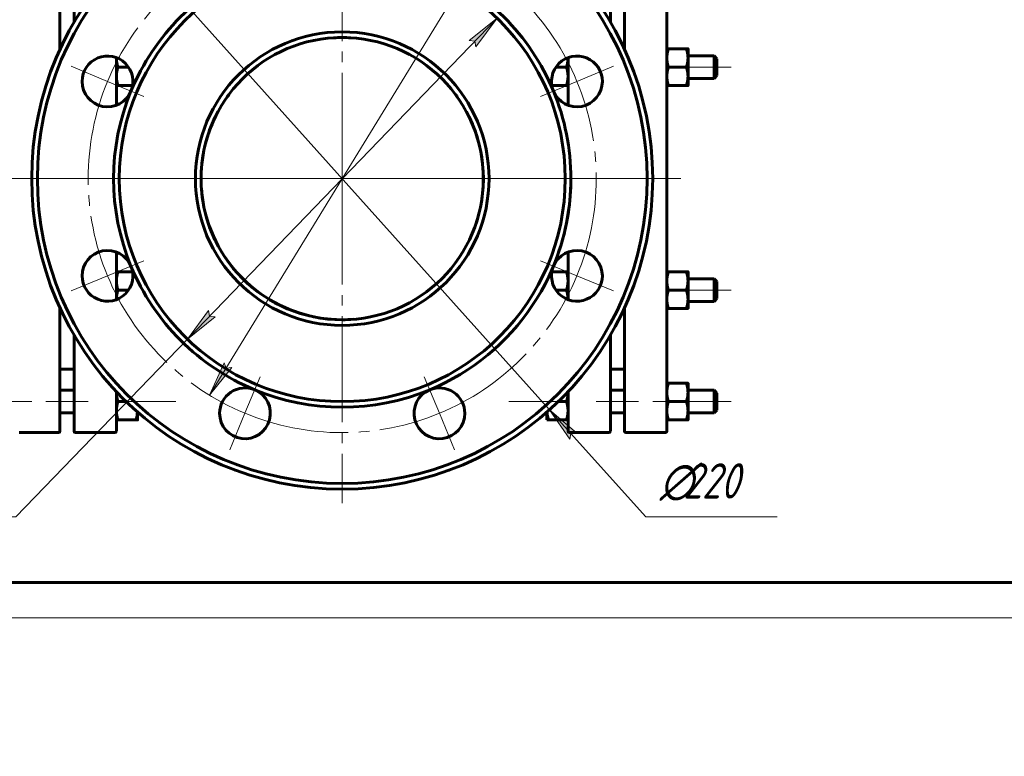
# Model space of a CAD drawing. Header units: millimetres. Extents: x 0 to 420, y -20 to 297.
# Tile 2 of 5: x 70 to 210, y -20 to 85. Entities that reach past the tile are written whole.
import ezdxf

# ---------------------------------------------------------------- set-up
doc = ezdxf.new("R2010")
doc.units = ezdxf.units.MM
for name, pattern in [('K5LT_AXLED', [19.5, 15, -1.5, 1.5, -1.5]), ('K5LT_BASIC', [0]), ('K5LT_THIN', [0])]:
    doc.linetypes.add(name, pattern=pattern)
doc.layers.add('Системный слой', color=7, linetype='Continuous')
doc.layers.add('Системный слой (1)', color=251, linetype='Continuous', true_color=0x6c6c6c)
doc.styles.add('KDIMTEXTSTYLE', font='GOST_AU.SHX', dxfattribs={"width": 0.96, "oblique": 15, "height": 5})
doc.styles.add('KTEXTSTYLE', font='GOST_AU.SHX', dxfattribs={"width": 0.96, "height": 5})
doc.dimstyles.new('KDIMSTYLE (0.40)', dxfattribs={"dimtxt": 5, "dimasz": 1, "dimexe": 2, "dimexo": 0, "dimgap": 1, "dimtad": 1, "dimlfac": 2.5, "dimtxsty": 'KDIMTEXTSTYLE', "dimsah": 1, "dimcen": 0, "dimdle": 1, "dimadec": 0, "dimazin": 0, "dimtfac": 0.667, "dimtmove": 0, "dimatfit": 3, "dimfxl": 1, "dimtvp": 1, "dimtolj": 1, "dimtzin": 0, "dimarcsym": 0})

# ---------------------------------------------------------------- blocks, each defined once
blk = doc.blocks.new('U25')
at = {"layer": 'Системный слой (1)', "linetype": 'K5LT_BASIC', "lineweight": 60}
for p, q in [((148.18, 79.36), (148.18, 79.38)), ((148.18, 79.34), (148.18, 79.36)), ((148.18, 79.33), (148.18, 79.34))]:
    blk.add_line(p, q, dxfattribs=at)
blk = doc.blocks.new('U26')
at = {"layer": 'Системный слой (1)', "linetype": 'K5LT_BASIC', "lineweight": 60}
for p, q in [((162.18, 43.83), (162.18, 43.83)), ((162.18, 43.83), (162.2, 43.83)), ((162.2, 43.83), (162.28, 43.83)), ((162.28, 43.83), (162.41, 43.83))]:
    blk.add_line(p, q, dxfattribs=at)
blk = doc.blocks.new('U27')
at = {"layer": 'Системный слой (1)', "linetype": 'K5LT_BASIC', "lineweight": 60}
for p, q in [((162.18, 75.43), (162.21, 75.43)), ((162.21, 75.43), (162.29, 75.43)), ((162.29, 75.43), (162.41, 75.43))]:
    blk.add_line(p, q, dxfattribs=at)
blk = doc.blocks.new('U28')
at = {"layer": 'Системный слой (1)', "linetype": 'K5LT_BASIC', "lineweight": 60}
for p, q in [((148.18, 45.11), (148.18, 45.13)), ((148.18, 45.1), (148.18, 45.11)), ((148.18, 45.08), (148.18, 45.1))]:
    blk.add_line(p, q, dxfattribs=at)
blk = doc.blocks.new('U31')
at = {"layer": 'Системный слой (1)', "linetype": 'K5LT_BASIC', "lineweight": 60}
for p, q in [((84.18, 45.13), (84.18, 45.11)), ((84.18, 45.11), (84.18, 45.1)), ((84.18, 45.1), (84.18, 45.08))]:
    blk.add_line(p, q, dxfattribs=at)
blk = doc.blocks.new('U32')
at = {"layer": 'Системный слой (1)', "linetype": 'K5LT_BASIC', "lineweight": 60}
for p, q in [((86.95, 28.03), (87.06, 28.42)), ((87.06, 28.42), (87.14, 28.79)), ((87.14, 28.79), (87.17, 29.14))]:
    blk.add_line(p, q, dxfattribs=at)
blk = doc.blocks.new('U33')
at = {"layer": 'Системный слой (1)', "linetype": 'K5LT_BASIC', "lineweight": 60}
for p, q in [((84.18, 32.03), (84.18, 31.99)), ((84.18, 31.99), (84.18, 31.96)), ((84.18, 31.96), (84.18, 31.93))]:
    blk.add_line(p, q, dxfattribs=at)
blk = doc.blocks.new('U34')
at = {"layer": 'Системный слой (1)', "linetype": 'K5LT_BASIC', "lineweight": 60}
for p, q in [((84.18, 79.38), (84.18, 79.36)), ((84.18, 79.36), (84.18, 79.35)), ((84.18, 79.35), (84.18, 79.33))]:
    blk.add_line(p, q, dxfattribs=at)
blk = doc.blocks.new('U35')
at = {"layer": 'Системный слой (1)', "linetype": 'K5LT_BASIC', "lineweight": 60}
for p, q in [((145.18, 29.14), (145.22, 28.79)), ((145.22, 28.79), (145.3, 28.42)), ((145.3, 28.42), (145.41, 28.03))]:
    blk.add_line(p, q, dxfattribs=at)
blk = doc.blocks.new('U36')
at = {"layer": 'Системный слой (1)', "linetype": 'K5LT_BASIC', "lineweight": 60}
for p, q in [((148.18, 31.99), (148.18, 32.03)), ((148.18, 31.96), (148.18, 31.99)), ((148.18, 31.93), (148.18, 31.96))]:
    blk.add_line(p, q, dxfattribs=at)
blk = doc.blocks.new('U37')
at = {"layer": 'Системный слой (1)', "linetype": 'K5LT_BASIC', "lineweight": 60}
for p, q in [((76.18, 98.03), (76.18, 80.56)), ((76.18, 43.9), (76.18, 26.43))]:
    blk.add_line(p, q, dxfattribs=at)
blk = doc.blocks.new('U38')
at = {"layer": 'Системный слой (1)', "linetype": 'K5LT_BASIC', "lineweight": 60}
for p, q in [((98.56, 71.7), (98.28, 71.15)), ((98.01, 70.59), (97.76, 70.02)), ((98.28, 71.15), (98.01, 70.59)), ((96.49, 65.74), (96.3, 64.39)), ((96.3, 64.39), (96.2, 63.04)), ((96.2, 63.04), (96.18, 61.92)), ((96.18, 61.92), (96.19, 61.7)), ((96.19, 61.7), (96.19, 61.67)), ((96.76, 57.45), (97.01, 56.53)), ((97.01, 56.53), (97.3, 55.62)), ((97.3, 55.62), (97.63, 54.74))]:
    blk.add_line(p, q, dxfattribs=at)
blk = doc.blocks.new('U39')
at = {"layer": 'Системный слой (1)', "linetype": 'K5LT_BASIC', "lineweight": 60}
for p, q in [((162.18, 62.23), (162.18, 98.03)), ((162.18, 26.43), (162.18, 62.23))]:
    blk.add_line(p, q, dxfattribs=at)
blk = doc.blocks.new('U40')
at = {"layer": 'Системный слой (1)', "linetype": 'K5LT_BASIC', "lineweight": 60}
for p, q in [((156.18, 98.03), (156.18, 80.56)), ((156.18, 43.9), (156.18, 26.43))]:
    blk.add_line(p, q, dxfattribs=at)
blk = doc.blocks.new('U41')
at = {"layer": 'Системный слой (1)', "linetype": 'K5LT_BASIC', "lineweight": 60}
for p, q in [((78.18, 84.41), (78.18, 98.03)), ((78.18, 26.43), (78.18, 40.05))]:
    blk.add_line(p, q, dxfattribs=at)
blk = doc.blocks.new('U42')
at = {"layer": 'Системный слой (1)', "linetype": 'K5LT_BASIC', "lineweight": 60}
for start, end in [(90, 93.5495), (143.4607, 144.5891), (153.9785, 167.2453), (181.1998, 189.4006), (199.5496, 270)]:
    blk.add_arc((116.18, 62.23), 20, start, end, dxfattribs=at)
blk = doc.blocks.new('U43')
at = {"layer": 'Системный слой (1)', "linetype": 'K5LT_BASIC', "lineweight": 60}
for p, q in [((96.67, 66.64), (96.77, 67.05)), ((96.77, 67.05), (96.87, 67.44)), ((96.87, 67.44), (96.98, 67.83)), ((96.98, 67.83), (96.98, 67.84)), ((96.18, 61.89), (96.18, 61.92)), ((96.18, 61.85), (96.18, 61.89)), ((96.18, 61.81), (96.18, 61.85))]:
    blk.add_line(p, q, dxfattribs=at)
blk = doc.blocks.new('U44')
at = {"layer": 'Системный слой (1)', "linetype": 'K5LT_BASIC', "lineweight": 60}
for p, q in [((133.79, 71.7), (134.07, 71.15)), ((134.07, 71.15), (134.34, 70.58)), ((134.34, 70.58), (134.6, 70.02)), ((135.87, 65.74), (136.06, 64.39)), ((136.06, 64.39), (136.16, 63.04)), ((136.16, 63.04), (136.17, 61.67)), ((135.6, 57.45), (135.35, 56.53)), ((135.35, 56.53), (135.06, 55.62)), ((135.06, 55.62), (134.72, 54.74))]:
    blk.add_line(p, q, dxfattribs=at)
blk = doc.blocks.new('U45')
at = {"layer": 'Системный слой (1)', "linetype": 'K5LT_BASIC', "lineweight": 60}
for p, q in [((84.18, 98.03), (84.18, 92.43)), ((84.18, 79.38), (84.18, 72.63)), ((84.18, 51.82), (84.18, 45.08)), ((84.18, 32.03), (84.18, 26.43))]:
    blk.add_line(p, q, dxfattribs=at)
blk = doc.blocks.new('U46')
at = {"layer": 'Системный слой (1)', "linetype": 'K5LT_BASIC', "lineweight": 60}
for p, q in [((135.91, 58.96), (135.93, 59.06)), ((135.93, 59.06), (135.94, 59.15)), ((135.94, 59.15), (135.95, 59.25))]:
    blk.add_line(p, q, dxfattribs=at)
blk = doc.blocks.new('U47')
at = {"layer": 'Системный слой (1)', "linetype": 'K5LT_BASIC', "lineweight": 60}
for p, q in [((154.18, 84.41), (154.18, 98.03)), ((154.18, 26.43), (154.18, 40.05))]:
    blk.add_line(p, q, dxfattribs=at)
blk = doc.blocks.new('U49')
at = {"layer": 'Системный слой (1)', "linetype": 'K5LT_BASIC', "lineweight": 60}
for start, end in [(86.4505, 90), (35.4109, 36.539), (12.7553, 26.0222)]:
    blk.add_arc((116.18, 62.23), 20, start, end, dxfattribs=at)
blk = doc.blocks.new('U50')
at = {"layer": 'Системный слой (1)', "linetype": 'K5LT_BASIC', "lineweight": 60}
for p, q in [((132.33, 74.03), (132.25, 74.14)), ((132.4, 73.92), (132.33, 74.03)), ((132.48, 73.82), (132.4, 73.92))]:
    blk.add_line(p, q, dxfattribs=at)
blk = doc.blocks.new('U51')
at = {"layer": 'Системный слой (1)', "linetype": 'K5LT_BASIC', "lineweight": 60}
for p, q in [((135.37, 67.87), (135.18, 68.47)), ((135.53, 67.26), (135.37, 67.87)), ((135.69, 66.64), (135.53, 67.26)), ((136.18, 62.4), (136.17, 62.69)), ((136.17, 61.81), (136.18, 62.1)), ((136.18, 62.1), (136.18, 62.4))]:
    blk.add_line(p, q, dxfattribs=at)
blk = doc.blocks.new('U52')
at = {"layer": 'Системный слой (1)', "linetype": 'K5LT_BASIC', "lineweight": 60}
for p, q in [((99.96, 73.92), (100.03, 74.03)), ((100.03, 74.03), (100.11, 74.14)), ((99.88, 73.82), (99.96, 73.92))]:
    blk.add_line(p, q, dxfattribs=at)
blk = doc.blocks.new('U53')
at = {"layer": 'Системный слой (1)', "linetype": 'K5LT_BASIC', "lineweight": 60}
for start, end in [(350.599, 0.0002), (338.021, 340.4469), (270, 274.6326)]:
    blk.add_arc((116.18, 62.23), 20, start, end, dxfattribs=at)
blk = doc.blocks.new('U54')
at = {"layer": 'Системный слой (1)', "linetype": 'K5LT_BASIC', "lineweight": 60}
for p, q in [((96.43, 59.07), (96.42, 59.12)), ((96.44, 59.01), (96.43, 59.07)), ((96.45, 58.96), (96.44, 59.01)), ((97.4, 55.34), (97.33, 55.54)), ((97.47, 55.15), (97.4, 55.34)), ((97.54, 54.96), (97.47, 55.15))]:
    blk.add_line(p, q, dxfattribs=at)
blk = doc.blocks.new('U55')
at = {"layer": 'Системный слой (1)', "linetype": 'K5LT_BASIC', "lineweight": 60}
for p, q in [((148.18, 98.03), (148.18, 92.43)), ((148.18, 79.38), (148.18, 72.63)), ((148.18, 51.82), (148.18, 45.08)), ((148.18, 32.03), (148.18, 26.43))]:
    blk.add_line(p, q, dxfattribs=at)
blk = doc.blocks.new('U56')
at = {"layer": 'Системный слой (1)', "linetype": 'K5LT_AXLED', "lineweight": 18}
for q in [(116.18, 108.23), (70.18, 62.23), (162.18, 62.23), (116.18, 16.23)]:
    blk.add_line((116.18, 62.23), q, dxfattribs=at)
blk = doc.blocks.new('U57')
at = {"layer": 'Системный слой (1)', "linetype": 'K5LT_AXLED', "lineweight": 18}
for p, q in [((102.4, 95.49), (100.26, 100.66)), ((129.96, 95.49), (132.1, 100.66)), ((104.55, 90.31), (102.4, 95.49)), ((127.81, 90.31), (129.96, 95.49)), ((82.92, 76), (77.75, 78.15)), ((149.44, 76), (154.61, 78.15)), ((88.09, 73.86), (82.92, 76)), ((144.26, 73.86), (149.44, 76)), ((88.09, 50.59), (82.92, 48.45)), ((144.26, 50.59), (149.44, 48.45)), ((82.92, 48.45), (77.75, 46.31)), ((149.44, 48.45), (154.61, 46.31)), ((104.55, 34.14), (102.4, 28.97)), ((127.81, 34.14), (129.96, 28.97)), ((102.4, 28.97), (100.26, 23.79)), ((129.96, 28.97), (132.1, 23.79))]:
    blk.add_line(p, q, dxfattribs=at)
for start, end in [(67.5, 112.5), (112.5, 157.5), (22.5, 67.5), (157.5, 202.5), (337.5, 22.5), (202.5, 247.5), (292.5, 337.5), (247.5, 292.5)]:
    blk.add_arc((116.18, 62.23), 36, start, end, dxfattribs=at)
blk = doc.blocks.new('D2')
at = {"layer": 'Системный слой (1)'}
for points in [[(132.93, 88.32), (134.98, 92.93), (131.81, 89.01), (132.63, 89.09)], [(97.38, 31.53), (100.55, 35.45), (99.73, 35.37), (99.43, 36.14)]]:
    blk.add_hatch(color=256, dxfattribs=at).paths.add_polyline_path(points)
at = {"layer": 'Системный слой (1)', "linetype": 'K5LT_THIN', "lineweight": 18}
for p, q in [((134.98, 92.93), (145.18, 109.58)), ((145.18, 109.58), (162.77, 109.58)), ((97.38, 31.53), (134.98, 92.93)), ((131.81, 89.01), (134.98, 92.93)), ((134.98, 92.93), (132.93, 88.32)), ((132.63, 89.09), (131.81, 89.01)), ((132.93, 88.32), (132.63, 89.09)), ((97.38, 31.53), (99.43, 36.14)), ((100.55, 35.45), (97.38, 31.53)), ((99.43, 36.14), (99.73, 35.37)), ((99.73, 35.37), (100.55, 35.45))]:
    blk.add_line(p, q, dxfattribs=at)
blk.add_wipeout([(147.18, 110.58), (147.18, 117.96), (160.23, 117.96), (160.23, 110.58)]).dxf.layer = 'Системный слой (1)'
at = {"layer": 'Системный слой (1)', "char_height": 5, "attachment_point": 1, "style": 'KTEXTSTYLE'}
for s, insert in [('\\H5.0;\\W1.000;\\Q15;\\Q15;\\W0.960;∅', (147.18, 117.17)), ('\\H5.0;\\W1.000;\\Q15;\\Q15;\\W0.960;180', (150.49, 117.17))]:
    blk.add_mtext(s, dxfattribs=dict(at, insert=insert))
blk = doc.blocks.new('KDIMARROW_01')
at = {"layer": 'Системный слой'}
blk.add_hatch(color=0, dxfattribs=at).paths.add_polyline_path([(-5, -0.66), (0, 0), (-5, 0.66), (-4.5, 0)])
at = {"layer": 'Системный слой', "color": 0, "linetype": 'K5LT_THIN', "lineweight": 18}
for p, q in [((-4.5, 0), (-5, 0.66)), ((-5, 0.66), (0, 0)), ((0, 0), (-5, -0.66)), ((-5, -0.66), (-4.5, 0))]:
    blk.add_line(p, q, dxfattribs=at)
at = {"layer": 'Системный слой (1)', "color": 0, "linetype": 'K5LT_THIN', "lineweight": 18}
blk.add_line((325.81, 196.59), (325.41, 196.59), dxfattribs=at)
blk = doc.blocks.new('D3')
at = {"layer": 'Системный слой (1)'}
for points in [[(86.79, 94.98), (83.94, 99.14), (83.79, 98.33), (82.96, 98.26)], [(149.39, 26.2), (145.56, 29.48), (148.41, 25.32), (148.57, 26.13)]]:
    blk.add_hatch(color=256, dxfattribs=at).paths.add_polyline_path(points)
at = {"layer": 'Системный слой (1)', "linetype": 'K5LT_THIN', "lineweight": 18}
for p, q in [((86.79, 94.98), (82.12, 100.19)), ((83.94, 99.14), (83.79, 98.33)), ((86.79, 94.98), (83.94, 99.14)), ((83.79, 98.33), (82.96, 98.26)), ((82.96, 98.26), (86.79, 94.98)), ((86.79, 94.98), (145.56, 29.48)), ((145.56, 29.48), (148.41, 25.32)), ((149.39, 26.2), (145.56, 29.48)), ((145.56, 29.48), (150.24, 24.27)), ((145.56, 29.48), (159.18, 14.31)), ((148.41, 25.32), (148.57, 26.13)), ((148.57, 26.13), (149.39, 26.2)), ((159.18, 14.31), (177.83, 14.31))]:
    blk.add_line(p, q, dxfattribs=at)
blk.add_wipeout([(161.18, 15.31), (161.18, 22.69), (175.24, 22.69), (175.24, 15.31)]).dxf.layer = 'Системный слой (1)'
at = {"layer": 'Системный слой (1)', "char_height": 5, "attachment_point": 1, "style": 'KTEXTSTYLE'}
for s, insert in [('\\H5.0;\\W1.000;\\Q15;\\Q15;\\W0.960;∅', (161.18, 21.89)), ('\\H5.0;\\W1.000;\\Q15;\\Q15;\\W0.960;220', (164.49, 21.89))]:
    blk.add_mtext(s, dxfattribs=dict(at, insert=insert))
blk = doc.blocks.new('KDIMARROW_02')
at = {"layer": 'Системный слой'}
blk.add_hatch(color=0, dxfattribs=at).paths.add_polyline_path([(4.5, 0), (5, 0.66), (0, 0), (5, -0.66)])
at = {"layer": 'Системный слой', "color": 0, "linetype": 'K5LT_THIN', "lineweight": 18}
for p, q in [((5, 0.66), (0, 0)), ((0, 0), (5, -0.66)), ((0, 0), (7, 0)), ((4.5, 0), (5, 0.66)), ((5, -0.66), (4.5, 0))]:
    blk.add_line(p, q, dxfattribs=at)
at = {"layer": 'Системный слой (1)', "color": 0, "linetype": 'K5LT_THIN', "lineweight": 18}
blk.add_line((325.81, 196.59), (325.41, 196.59), dxfattribs=at)
blk = doc.blocks.new('D4')
at = {"layer": 'Системный слой (1)'}
for points in [[(135.12, 80.91), (138.12, 84.97), (134.17, 81.83), (134.99, 81.73)], [(94.24, 39.49), (98.18, 42.63), (97.36, 42.73), (97.24, 43.54)]]:
    blk.add_hatch(color=256, dxfattribs=at).paths.add_polyline_path(points)
at = {"layer": 'Системный слой (1)', "linetype": 'K5LT_THIN', "lineweight": 18}
for p, q in [((138.12, 84.97), (94.24, 39.49)), ((134.17, 81.83), (138.12, 84.97)), ((138.12, 84.97), (135.12, 80.91)), ((134.99, 81.73), (134.17, 81.83)), ((135.12, 80.91), (134.99, 81.73)), ((94.24, 39.49), (97.24, 43.54)), ((97.24, 43.54), (97.36, 42.73)), ((98.18, 42.63), (94.24, 39.49)), ((97.36, 42.73), (98.18, 42.63)), ((94.24, 39.49), (69.95, 14.31)), ((69.95, 14.31), (52.75, 14.31))]:
    blk.add_line(p, q, dxfattribs=at)
blk.add_wipeout([(54.75, 15.31), (54.75, 22.69), (67.42, 22.69), (67.42, 15.31)]).dxf.layer = 'Системный слой (1)'
at = {"layer": 'Системный слой (1)', "char_height": 5, "attachment_point": 1, "style": 'KTEXTSTYLE'}
for s, insert in [('\\H5.0;\\W1.000;\\Q15;\\Q15;\\W0.960;∅', (54.75, 21.89)), ('\\H5.0;\\W1.000;\\Q15;\\Q15;\\W0.960;158', (58.06, 21.89))]:
    blk.add_mtext(s, dxfattribs=dict(at, insert=insert))
blk = doc.blocks.new('U80')
at = {"linetype": 'K5LT_BASIC', "lineweight": 60}
blk.add_line((415, 5), (20, 5), dxfattribs=at)
at = {"linetype": 'K5LT_THIN', "lineweight": 18}
blk.add_line((420, 0), (0, 0), dxfattribs=at)

msp = doc.modelspace()

# ---------------------------------------------------------------- linework, layer by layer
at = {"layer": 'Системный слой (1)', "linetype": 'K5LT_BASIC', "lineweight": 60}
for p, q in [((162.4109, 80.629), (164.9464, 80.629)), ((165.1786, 80.6283), (165.1786, 79.3293)), ((165.1786, 79.6283), (168.8786, 79.6283)), ((168.8786, 79.6283), (168.8786, 78.0283)), ((169.2786, 79.2283), (168.8786, 79.6283)), ((165.1786, 79.3293), (165.1786, 76.7293)), ((169.2786, 76.8283), (169.2786, 79.2283)), ((84.4109, 78.0301), (85.8953, 78.0301)), ((146.4607, 78.0283), (147.9464, 78.0283)), ((162.4109, 78.0297), (164.9464, 78.0297)), ((168.8786, 78.0283), (168.8786, 76.4283)), ((169.2786, 76.8283), (168.8786, 76.4283)), ((84.4109, 75.4292), (86.4726, 75.4292)), ((84.4109, 75.4274), (86.4723, 75.4274)), ((145.8848, 75.4283), (147.9464, 75.4283)), ((148.1786, 75.4283), (147.9464, 75.4283)), ((162.4109, 75.429), (164.9464, 75.429)), ((162.4109, 75.4276), (164.9464, 75.4276)), ((165.1786, 76.7293), (165.1786, 75.4283)), ((165.1786, 76.4283), (168.8786, 76.4283)), ((84.4109, 49.0292), (86.4723, 49.0292)), ((145.8848, 49.0283), (147.9464, 49.0283)), ((147.9464, 49.0283), (148.1786, 49.0283)), ((162.4109, 49.029), (164.9464, 49.029)), ((165.1786, 49.0283), (165.1786, 47.7293)), ((165.1786, 48.0283), (168.8786, 48.0283)), ((165.1786, 47.7293), (165.1786, 45.1293)), ((168.8786, 48.0283), (168.8786, 46.4283)), ((169.2786, 47.6283), (168.8786, 48.0283)), ((169.2786, 45.2283), (169.2786, 47.6283)), ((84.4109, 46.4301), (85.8977, 46.4301)), ((146.4607, 46.4283), (147.9464, 46.4283)), ((162.4109, 46.4297), (164.9464, 46.4297)), ((168.8786, 46.4283), (168.8786, 44.8283)), ((165.1786, 45.1293), (165.1786, 43.8283)), ((165.1786, 44.8283), (168.8786, 44.8283)), ((169.2786, 45.2283), (168.8786, 44.8283)), ((162.4109, 43.829), (164.9464, 43.829)), ((162.4109, 43.8276), (164.9464, 43.8276)), ((76.1786, 35.2283), (78.1786, 35.2283)), ((154.1786, 35.2283), (156.1786, 35.2283)), ((76.1786, 32.2283), (78.1786, 32.2283)), ((154.1786, 32.2283), (156.1786, 32.2283)), ((162.4109, 33.229), (164.9464, 33.229)), ((165.1786, 33.2283), (165.1786, 31.9293)), ((165.1786, 32.2283), (168.8786, 32.2283)), ((168.8786, 32.2283), (168.8786, 30.6283)), ((169.2786, 31.8283), (168.8786, 32.2283)), ((165.1786, 31.9293), (165.1786, 29.3293)), ((169.2786, 29.4283), (169.2786, 31.8283)), ((84.4109, 30.6301), (85.5591, 30.6301)), ((146.7963, 30.6283), (147.9464, 30.6283)), ((162.4109, 30.6297), (164.9464, 30.6297)), ((165.1786, 29.3293), (165.1786, 28.0283)), ((168.8786, 30.6283), (168.8786, 29.0283)), ((169.2786, 29.4283), (168.8786, 29.0283)), ((76.1786, 29.0283), (78.1786, 29.0283)), ((84.4109, 28.0292), (86.9464, 28.0292)), ((84.4109, 28.0274), (86.9464, 28.0274)), ((87.1786, 29.1375), (87.1786, 28.0283)), ((87.1786, 29.0283), (87.3037, 29.0283)), ((145.0535, 29.0283), (145.1786, 29.0283)), ((145.1786, 28.0283), (145.1786, 29.1375)), ((145.4109, 28.0283), (145.1786, 28.0283)), ((145.4109, 28.0283), (147.9464, 28.0283)), ((148.1786, 28.0283), (147.9464, 28.0283)), ((154.1786, 29.0283), (156.1786, 29.0283)), ((162.4109, 28.029), (164.9464, 28.029)), ((162.4109, 28.0276), (164.9464, 28.0276)), ((165.1786, 29.0283), (168.8786, 29.0283)), ((70.3786, 26.2283), (75.9786, 26.2283)), ((83.9786, 26.2283), (78.3786, 26.2283)), ((153.9786, 26.2283), (148.3786, 26.2283)), ((156.3786, 26.2283), (161.9786, 26.2283))]:
    msp.add_line(p, q, dxfattribs=at)
at = {"layer": 'Системный слой (1)', "linetype": 'K5LT_AXLED', "lineweight": 18}
for p, q in [((171.2786, 78.0283), (163.1786, 78.0283)), ((68.1786, 62.2283), (164.1786, 62.2283)), ((171.2786, 46.4283), (163.1786, 46.4283)), ((61.0786, 30.6283), (72.1786, 30.6283)), ((80.1786, 30.6283), (74.1786, 30.6283)), ((92.5786, 30.6283), (85.1786, 30.6283)), ((147.1786, 30.6283), (139.7786, 30.6283)), ((158.1786, 30.6283), (152.1786, 30.6283)), ((160.1786, 30.6283), (171.2786, 30.6283))]:
    msp.add_line(p, q, dxfattribs=at)
at = {"layer": 'Системный слой (1)', "linetype": 'K5LT_BASIC', "lineweight": 60}
for radius in [43.2, 31.6, 20.8, 20]:
    msp.add_circle((116.1786, 62.2283), radius, dxfattribs=at)
for centre, radius, start, end in [((116.1786, 62.2283), 44, 0, 180), ((116.1786, 62.2283), 32.4, 112.5, 157.5), ((116.1786, 62.2283), 32.4, 22.5, 67.5), ((82.919, 76.0049), 3.6, 337.5, 180), ((149.4383, 76.0049), 3.6, 0, 202.5), ((82.919, 76.0049), 3.6, 180, 337.5), ((149.4383, 76.0049), 3.6, 202.5, 0), ((116.1786, 62.2283), 32.4, 157.5, 202.5), ((116.1786, 62.2283), 32.4, 0, 22.5), ((116.1786, 62.2283), 44, 180, 0), ((116.1786, 62.2283), 32.4, 292.5, 0), ((116.1786, 62.2283), 32.4, 337.5, 0), ((82.919, 48.4517), 3.6, 22.5, 180), ((149.4383, 48.4517), 3.6, 0, 157.5), ((82.919, 48.4517), 3.6, 180, 22.5), ((116.1786, 62.2283), 32.4, 202.5, 247.5), ((149.4383, 48.4517), 3.6, 157.5, 0), ((102.402, 28.9687), 3.6, 67.5, 180), ((102.402, 28.9687), 3.6, 180, 67.5), ((116.1786, 62.2283), 32.4, 247.5, 292.5), ((129.9552, 28.9687), 3.6, 112.5, 0), ((129.9552, 28.9687), 3.6, 0, 112.5), ((75.9786, 26.4283), 0.2, 270, 0), ((78.3786, 26.4283), 0.2, 180, 270), ((83.9786, 26.4283), 0.2, 270, 0), ((148.3786, 26.4283), 0.2, 180, 270), ((153.9786, 26.4283), 0.2, 270, 0), ((156.3786, 26.4283), 0.2, 180, 270), ((161.9786, 26.4283), 0.2, 270, 0)]:
    msp.add_arc(centre, radius, start, end, dxfattribs=at)
for points, weights in [([(162.1786, 80.6283), (162.1788, 80.6286), (162.4109, 80.629)], [1.00006142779, 1.03792411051, 1]), ([(162.4109, 80.629), (162.1786, 79.9325), (162.1786, 79.3293)], [1, 1.0379548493, 1]), ([(164.9464, 80.629), (165.1786, 80.6286), (165.1786, 80.6283)], [1, 1.0379548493, 1]), ([(165.1786, 79.3293), (165.1786, 79.9325), (164.9464, 80.629)], [1, 1.0379548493, 1]), ([(84.1786, 79.3297), (84.1786, 78.7265), (84.4109, 78.0301)], [1, 1.0379548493, 1]), ([(147.9464, 78.0283), (148.1786, 78.725), (148.1786, 79.3283)], [1, 1.0379548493, 1]), ([(162.1786, 79.3293), (162.1786, 78.7262), (162.4109, 78.0297)], [1, 1.0379548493, 1]), ([(164.9464, 78.0297), (165.1786, 78.7262), (165.1786, 79.3293)], [1, 1.0379548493, 1]), ([(84.4109, 78.0301), (84.1786, 77.3332), (84.1786, 76.7297)], [1, 1.0379548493, 1]), ([(148.1786, 76.7283), (148.1786, 77.3316), (147.9464, 78.0283)], [1, 1.0379548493, 1]), ([(162.4109, 78.0297), (162.1786, 77.3328), (162.1786, 76.7293)], [1, 1.0379548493, 1]), ([(165.1786, 76.7293), (165.1786, 77.3328), (164.9464, 78.0297)], [1, 1.0379548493, 1]), ([(84.4109, 75.4292), (84.1786, 75.4287), (84.1786, 75.4283)], [1, 1.0379548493, 1]), ([(84.1786, 75.4283), (84.1789, 75.4279), (84.4109, 75.4274)], [1.00008146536, 1.03791407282, 1]), ([(84.1786, 76.7297), (84.1786, 76.1261), (84.4109, 75.4292)], [1, 1.0379548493, 1]), ([(147.9464, 75.4283), (148.1786, 76.125), (148.1786, 76.7283)], [1, 1.0379548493, 1]), ([(162.4109, 75.429), (162.1786, 75.4286), (162.1786, 75.4283)], [1, 1.0379548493, 1]), ([(162.1786, 76.7293), (162.1786, 76.1258), (162.4109, 75.429)], [1, 1.0379548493, 1]), ([(164.9464, 75.429), (165.1786, 76.1258), (165.1786, 76.7293)], [1, 1.0379548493, 1]), ([(165.1786, 75.4283), (165.1786, 75.4286), (164.9464, 75.429)], [1, 1.0379548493, 1]), ([(164.9464, 75.4276), (165.1786, 75.428), (165.1786, 75.4283)], [1, 1.0379548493, 1]), ([(84.1786, 49.0283), (84.1789, 49.0287), (84.4109, 49.0292)], [1.00008146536, 1.03791407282, 1]), ([(84.4109, 49.0292), (84.1786, 48.3328), (84.1786, 47.7297)], [1, 1.0379548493, 1]), ([(148.1786, 47.7283), (148.1786, 48.3316), (147.9464, 49.0283)], [1, 1.0379548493, 1]), ([(162.1786, 49.0283), (162.1786, 49.0286), (162.4109, 49.029)], [1, 1.0379548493, 1]), ([(162.4109, 49.029), (162.1786, 48.3325), (162.1786, 47.7293)], [1, 1.0379548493, 1]), ([(165.1786, 47.7293), (165.1786, 48.3325), (164.9464, 49.029)], [1, 1.0379548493, 1]), ([(164.9464, 49.029), (165.1786, 49.0286), (165.1786, 49.0283)], [1, 1.0379548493, 1]), ([(84.1786, 47.7297), (84.1786, 47.1265), (84.4109, 46.4301)], [1, 1.0379548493, 1]), ([(147.9464, 46.4283), (148.1786, 47.125), (148.1786, 47.7283)], [1, 1.0379548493, 1]), ([(162.1786, 47.7293), (162.1786, 47.1262), (162.4109, 46.4297)], [1, 1.0379548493, 1]), ([(164.9464, 46.4297), (165.1786, 47.1262), (165.1786, 47.7293)], [1, 1.0379548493, 1]), ([(84.4109, 46.4301), (84.1786, 45.7332), (84.1786, 45.1297)], [1, 1.0379548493, 1]), ([(148.1786, 45.1283), (148.1786, 45.7316), (147.9464, 46.4283)], [1, 1.0379548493, 1]), ([(162.4109, 46.4297), (162.1786, 45.7328), (162.1786, 45.1293)], [1, 1.0379548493, 1]), ([(165.1786, 45.1293), (165.1786, 45.7328), (164.9464, 46.4297)], [1, 1.0379548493, 1]), ([(162.1786, 45.1293), (162.1786, 44.5258), (162.4109, 43.829)], [1, 1.0379548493, 1]), ([(164.9464, 43.829), (165.1786, 44.5258), (165.1786, 45.1293)], [1, 1.0379548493, 1]), ([(162.4109, 43.829), (162.1786, 43.8286), (162.1786, 43.8283)], [1, 1.0379548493, 1]), ([(165.1786, 43.8283), (165.1786, 43.8286), (164.9464, 43.829)], [1, 1.0379548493, 1]), ([(164.9464, 43.8276), (165.1786, 43.828), (165.1786, 43.8283)], [1, 1.0379548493, 1]), ([(162.1786, 33.2283), (162.1786, 33.2286), (162.4109, 33.229)], [1, 1.0379548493, 1]), ([(162.4109, 33.229), (162.1786, 32.5325), (162.1786, 31.9293)], [1, 1.0379548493, 1]), ([(165.1786, 31.9293), (165.1786, 32.5325), (164.9464, 33.229)], [1, 1.0379548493, 1]), ([(164.9464, 33.229), (165.1786, 33.2286), (165.1786, 33.2283)], [1, 1.0379548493, 1]), ([(84.1786, 31.9297), (84.1786, 31.3265), (84.4109, 30.6301)], [1, 1.0379548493, 1]), ([(147.9464, 30.6283), (148.1786, 31.325), (148.1786, 31.9283)], [1, 1.0379548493, 1]), ([(162.1786, 31.9293), (162.1786, 31.3262), (162.4109, 30.6297)], [1, 1.0379548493, 1]), ([(164.9464, 30.6297), (165.1786, 31.3262), (165.1786, 31.9293)], [1, 1.0379548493, 1]), ([(84.4109, 30.6301), (84.1786, 29.9332), (84.1786, 29.3297)], [1, 1.0379548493, 1]), ([(84.1786, 29.3297), (84.1786, 28.7261), (84.4109, 28.0292)], [1, 1.0379548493, 1]), ([(148.1786, 29.3283), (148.1786, 29.9316), (147.9464, 30.6283)], [1, 1.0379548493, 1]), ([(147.9464, 28.0283), (148.1786, 28.725), (148.1786, 29.3283)], [1, 1.0379548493, 1]), ([(162.4109, 30.6297), (162.1786, 29.9328), (162.1786, 29.3293)], [1, 1.0379548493, 1]), ([(162.1786, 29.3293), (162.1786, 28.7258), (162.4109, 28.029)], [1, 1.0379548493, 1]), ([(165.1786, 29.3293), (165.1786, 29.9328), (164.9464, 30.6297)], [1, 1.0379548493, 1]), ([(164.9464, 28.029), (165.1786, 28.7258), (165.1786, 29.3293)], [1, 1.0379548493, 1]), ([(84.4109, 28.0292), (84.1786, 28.0287), (84.1786, 28.0283)], [1, 1.0379548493, 1]), ([(84.1786, 28.0283), (84.1786, 28.0279), (84.4109, 28.0274)], [1, 1.0379548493, 1]), ([(87.1786, 28.0283), (87.1786, 28.0287), (86.9464, 28.0292)], [1, 1.0379548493, 1]), ([(86.9464, 28.0274), (87.1786, 28.0279), (87.1786, 28.0283)], [1, 1.0379548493, 1]), ([(162.4109, 28.029), (162.1786, 28.0286), (162.1786, 28.0283)], [1, 1.0379548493, 1]), ([(162.1786, 28.0283), (162.1786, 28.028), (162.4109, 28.0276)], [1, 1.0379548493, 1]), ([(165.1786, 28.0283), (165.1786, 28.0286), (164.9464, 28.029)], [1, 1.0379548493, 1]), ([(164.9464, 28.0276), (165.1786, 28.028), (165.1786, 28.0283)], [1, 1.0379548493, 1])]:
    msp.add_rational_spline(points, weights, degree=2, dxfattribs=at)

# ---------------------------------------------------------------- block references
at = {"layer": 'Системный слой (1)'}
for name in ['U56', 'U57', 'U37', 'U41', 'U45', 'U55', 'U47', 'U40', 'U39', 'U42', 'U49', 'U34', 'U25', 'U27', 'U52', 'U50', 'U38', 'U44', 'U51', 'U43', 'U53', 'U54', 'U46', 'U31', 'U28', 'U26', 'U33', 'U36', 'U32', 'U35']:
    msp.add_blockref(name, (0, 0), dxfattribs=at)

# ---------------------------------------------------------------- next in the draw order: dimensions: what is measured, and where the dimension line sits
dim = msp.add_diameter_dim_2p(p1=(69.1752, -14.5224), p2=(163.182, 138.9791), dimstyle='KDIMSTYLE (0.40)', override={"dimtih": 1, "dimtoh": 1, "dimpost": '\\H5.0;\\W0.960;\\Q15;<>', "dimblk1": 'KDIMARROW_01', "dimblk2": 'KDIMARROW_01', "dimtol": 1, "dimtp": 0, "dimtm": 0, "dimtdec": 5, "dimtmove": 1, "dimatfit": 2, "dimtolj": 1}, dxfattribs=at)
dim.commit()
dim.dimension.update_dxf_attribs({"geometry": 'D2', "text_midpoint": (147.1786, 109.5817), "dimtype": 163})

# ---------------------------------------------------------------- next in the draw order: dimensions: what is measured, and where the dimension line sits
dim = msp.add_diameter_dim_2p(p1=(42.7147, 144.1005), p2=(189.6425, -19.6439), dimstyle='KDIMSTYLE (0.40)', override={"dimtih": 1, "dimtoh": 1, "dimpost": '\\H5.0;\\W0.960;\\Q15;<>', "dimblk1": 'KDIMARROW_02', "dimblk2": 'KDIMARROW_02', "dimtol": 1, "dimtp": 0, "dimtm": 0, "dimtdec": 5, "dimtmove": 1, "dimatfit": 2, "dimtolj": 1}, dxfattribs=at)
dim.commit()
dim.dimension.update_dxf_attribs({"geometry": 'D3', "text_midpoint": (161.1786, 14.3068), "dimtype": 163})

# ---------------------------------------------------------------- next in the draw order: dimensions: what is measured, and where the dimension line sits
dim = msp.add_diameter_dim_2p(p1=(171.029, 119.0829), p2=(61.3283, 5.3738), dimstyle='KDIMSTYLE (0.40)', override={"dimtih": 1, "dimtoh": 1, "dimpost": '\\H5.0;\\W0.960;\\Q15;<>', "dimblk1": 'KDIMARROW_01', "dimblk2": 'KDIMARROW_01', "dimtol": 1, "dimtp": 0, "dimtm": 0, "dimtdec": 5, "dimtmove": 1, "dimatfit": 2, "dimtolj": 1}, dxfattribs=at)
dim.commit()
dim.dimension.update_dxf_attribs({"geometry": 'D4', "text_midpoint": (67.9464, 14.3068), "dimtype": 163})

# ---------------------------------------------------------------- next in the draw order: linework, layer by layer
at = {"layer": 'Системный слой (1)', "linetype": 'K5LT_AXLED', "lineweight": 18}
for p, q in [((164.1786, 62.2283), (68.1786, 62.2283)), ((171.2786, 30.6283), (163.1786, 30.6283))]:
    msp.add_line(p, q, dxfattribs=at)

# ---------------------------------------------------------------- next in the draw order: block references
msp.add_blockref('U80', (0, 0))

doc.saveas('drawing.dxf')
